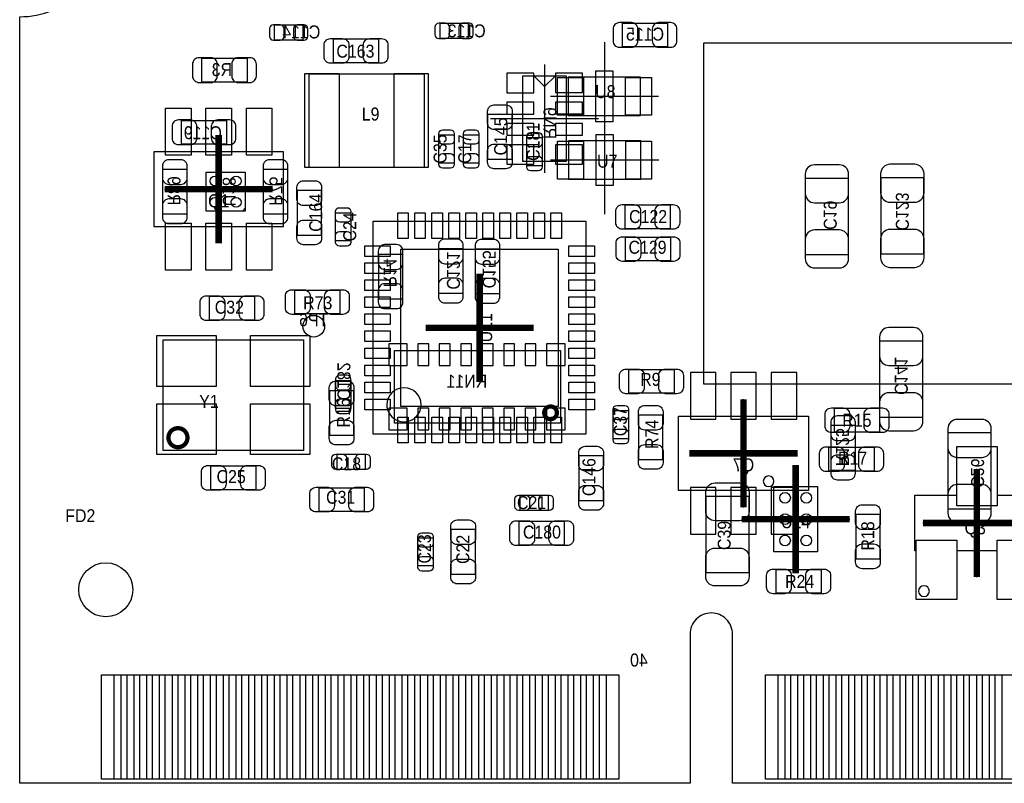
# Model space of a CAD drawing. Extents: x 7.2 to 74.8, y 34 to 67.
# Tile 1 of 9: x 7.2 to 30.3, y 34 to 51.9. Entities that reach past the tile are written whole.
import ezdxf
from ezdxf.enums import TextEntityAlignment as Align

# ---------------------------------------------------------------- set-up
doc = ezdxf.new("R2010")
doc.units = 0
for name, color, linetype in [('BG_OUTLINE', 80, 'CONTINUOUS'), ('PG_ASSEMBLY_BOTTOM', 30, 'CONTINUOUS'), ('PG_ASSEMBLY_TOP', 253, 'CONTINUOUS'), ('PG_BODY_CENTER', 85, 'CONTINUOUS'), ('PIN_BOTTOM', 211, 'CONTINUOUS'), ('PIN_TOP', 5, 'CONTINUOUS'), ('RD_ASSEMBLY_BOTTOM', 2, 'CONTINUOUS'), ('RD_ASSEMBLY_TOP', 2, 'CONTINUOUS')]:
    doc.layers.add(name, color=color, linetype=linetype)

msp = doc.modelspace()

# ---------------------------------------------------------------- linework, layer by layer
at = {"layer": 'BG_OUTLINE'}
msp.add_lwpolyline([(74.799952, 55.992776, 0.414214), (72.800972, 53.993796, 0.414214), (74.799952, 51.994816), (74.799952, 33.993836), (23.949152, 33.993836), (23.949152, 37.493956, 0.414214), (23.451312, 37.994336, 0.414214), (22.950932, 37.493956), (22.950932, 33.993836), (7.200392, 33.993836), (7.200392, 51.994816, 0.414214), (9.199372, 53.993796, 0.414214), (7.200392, 55.992776), (7.199884, 66.987928), (74.799952, 66.987928)], format="xyb", close=True, dxfattribs=at)
at = {"layer": 'PG_ASSEMBLY_BOTTOM'}
for points in [[(17.738344, 51.48199), (17.078452, 51.48199), (17.078452, 51.842162), (17.738344, 51.842162)], [(22.424136, 51.287426), (21.36394, 51.287426), (21.36394, 51.847242), (22.424136, 51.847242)], [(13.850874, 51.445668), (13.190982, 51.445668), (13.190982, 51.80584), (13.850874, 51.80584)], [(12.541504, 50.461672), (11.481308, 50.461672), (11.481308, 51.021488), (12.541504, 51.021488)], [(20.0406, 50.60442), (20.0406, 48.59782), (19.0246, 48.59782), (19.0246, 50.60442)], [(12.061952, 49.002188), (11.001756, 49.002188), (11.001756, 49.562004), (12.061952, 49.562004)], [(11.125708, 48.416972), (11.125708, 47.356776), (10.565892, 47.356776), (10.565892, 48.416972)], [(12.930632, 47.356776), (12.930632, 48.416972), (13.490448, 48.416972), (13.490448, 47.356776)], [(11.577828, 47.427896), (11.577828, 48.345852), (12.495784, 48.345852), (12.495784, 47.427896)], [(26.667206, 48.207422), (26.667206, 46.407578), (25.666954, 46.407578), (25.666954, 48.207422)], [(28.440126, 48.220122), (28.440126, 46.420278), (27.439874, 46.420278), (27.439874, 48.220122)], [(17.050512, 45.494702), (17.050512, 46.554898), (17.610328, 46.554898), (17.610328, 45.494702)], [(18.471388, 46.547278), (18.471388, 45.487082), (17.911572, 45.487082), (17.911572, 46.547278)], [(15.635732, 45.362622), (15.635732, 46.422818), (16.195548, 46.422818), (16.195548, 45.362622)], [(27.414474, 42.584878), (27.414474, 44.384722), (28.414726, 44.384722), (28.414726, 42.584878)], [(19.90471, 42.45356), (16.00327, 42.45356), (16.00327, 44.15536), (19.90471, 44.15536)], [(14.983206, 43.456606), (14.983206, 42.796714), (14.623034, 42.796714), (14.623034, 43.456606)], [(26.268172, 41.341802), (26.268172, 42.401998), (26.827988, 42.401998), (26.827988, 41.341802)], [(30.019752, 42.228262), (30.019752, 40.428418), (29.0195, 40.428418), (29.0195, 42.228262)]]:
    msp.add_lwpolyline(points, close=True, dxfattribs=at)
for points in [[(19.5326, 50.3555), (19.2786, 50.6095)], [(19.5326, 50.3555), (19.7866, 50.6095)], [(12.431776, 47.427896), (12.495784, 47.50054)], [(25.733756, 40.86733), (22.683724, 40.86733), (22.683724, 42.61739), (25.733756, 42.61739), (25.733756, 40.86733)]]:
    msp.add_lwpolyline(points, dxfattribs=at)
at = {"layer": 'PG_ASSEMBLY_BOTTOM', "const_width": 0.09906}
msp.add_lwpolyline([(19.82343, 42.694352, 0.999873), (19.524472, 42.694606, 1.000127), (19.82343, 42.694352)], format="xyb", dxfattribs=at)
at = {"layer": 'PG_ASSEMBLY_TOP'}
for points in [[(15.634208, 51.472592), (15.634208, 50.912776), (14.574012, 50.912776), (14.574012, 51.472592)], [(31.26994, 43.37558), (31.26994, 51.37658), (23.26894, 51.37658), (23.26894, 43.37558)], [(16.702278, 50.655982), (16.702278, 48.456088), (14.002258, 48.456088), (14.002258, 50.655982)], [(21.790914, 49.675288), (21.790914, 50.575464), (20.091146, 50.575464), (20.091146, 49.675288)], [(18.203672, 49.705006), (18.763488, 49.705006), (18.763488, 48.64481), (18.203672, 48.64481)], [(17.411446, 48.559974), (17.051274, 48.559974), (17.051274, 49.219866), (17.411446, 49.219866)], [(17.990566, 48.559974), (17.630394, 48.559974), (17.630394, 49.219866), (17.990566, 49.219866)], [(19.473926, 48.496474), (19.113754, 48.496474), (19.113754, 49.156366), (19.473926, 49.156366)], [(21.794724, 48.178212), (21.794724, 49.078388), (20.094956, 49.078388), (20.094956, 48.178212)], [(13.724128, 47.921672), (14.283944, 47.921672), (14.283944, 46.861476), (13.724128, 46.861476)], [(22.488398, 47.574708), (22.488398, 47.014892), (21.428202, 47.014892), (21.428202, 47.574708)], [(14.623034, 47.391066), (14.983206, 47.391066), (14.983206, 46.731174), (14.623034, 46.731174)], [(20.50669, 42.19067), (15.506446, 42.19067), (15.506446, 47.190914), (20.50669, 47.190914)], [(22.493478, 46.820328), (22.493478, 46.260512), (21.433282, 46.260512), (21.433282, 46.820328)], [(12.718288, 45.430948), (12.718288, 44.871132), (11.658092, 44.871132), (11.658092, 45.430948)], [(13.664692, 45.015404), (13.664692, 45.57522), (14.724888, 45.57522), (14.724888, 45.015404)], [(10.56894, 41.810178), (10.56894, 44.410122), (13.868908, 44.410122), (13.868908, 41.810178)], [(22.575012, 43.711876), (22.575012, 43.15206), (21.514816, 43.15206), (21.514816, 43.711876)], [(14.485112, 43.218608), (15.044928, 43.218608), (15.044928, 42.158412), (14.485112, 42.158412)], [(21.146008, 42.746422), (21.50618, 42.746422), (21.50618, 42.08653), (21.146008, 42.08653)], [(21.746972, 42.648378), (22.306788, 42.648378), (22.306788, 41.588182), (21.746972, 41.588182)], [(26.343102, 42.239692), (26.343102, 42.799508), (27.403298, 42.799508), (27.403298, 42.239692)], [(27.276298, 41.885108), (27.276298, 41.325292), (26.216102, 41.325292), (26.216102, 41.885108)], [(28.232608, 40.756586), (29.21762, 40.756586), (29.21762, 41.906698), (30.16758, 41.906698), (30.16758, 40.756586), (31.152592, 40.756586), (31.152592, 39.456614), (31.11754, 39.456614), (31.11754, 38.306502), (30.16758, 38.306502), (30.16758, 39.456614), (29.21762, 39.456614), (29.21762, 38.306502), (28.26766, 38.306502), (28.26766, 39.456614), (28.232608, 39.456614)], [(15.316454, 41.725596), (15.316454, 41.365424), (14.656562, 41.365424), (14.656562, 41.725596)], [(20.907248, 40.628062), (20.347432, 40.628062), (20.347432, 41.688258), (20.907248, 41.688258)], [(11.689588, 40.885872), (11.689588, 41.445688), (12.749784, 41.445688), (12.749784, 40.885872)], [(24.918162, 39.431722), (24.918162, 40.961818), (25.948386, 40.961818), (25.948386, 39.431722)], [(14.234922, 40.375332), (14.234922, 40.935148), (15.295118, 40.935148), (15.295118, 40.375332)], [(18.956528, 40.401494), (18.956528, 40.761666), (19.61642, 40.761666), (19.61642, 40.401494)], [(23.330154, 40.737282), (24.330406, 40.737282), (24.330406, 38.937438), (23.330154, 38.937438)], [(26.852372, 40.314118), (27.412188, 40.314118), (27.412188, 39.253922), (26.852372, 39.253922)], [(19.996658, 40.147748), (19.996658, 39.587932), (18.936462, 39.587932), (18.936462, 40.147748)], [(17.899888, 38.898322), (17.340072, 38.898322), (17.340072, 39.958518), (17.899888, 39.958518)], [(16.558514, 39.758366), (16.918686, 39.758366), (16.918686, 39.098474), (16.558514, 39.098474)], [(26.031698, 39.014908), (26.031698, 38.455092), (24.971502, 38.455092), (24.971502, 39.014908)]]:
    msp.add_lwpolyline(points, close=True, dxfattribs=at)
msp.add_lwpolyline([(10.351008, 47.069502), (13.40104, 47.069502), (13.40104, 48.819562), (10.351008, 48.819562), (10.351008, 47.069502)], dxfattribs=at)
for points in [[(16.630142, 42.88282, 0.99993), (15.826994, 42.88282, 1.00007), (16.630142, 42.88282)], [(24.923242, 41.08577, 1), (24.673306, 41.08577, 1), (24.923242, 41.08577)], [(28.575, 38.5064, 1), (28.321, 38.5064, 1), (28.575, 38.5064)]]:
    msp.add_lwpolyline(points, format="xyb", dxfattribs=at)
at = {"layer": 'PG_ASSEMBLY_TOP', "const_width": 0.100076}
msp.add_lwpolyline([(11.142472, 42.110152, 0.999991), (10.695432, 42.110152, 1.000009), (11.142472, 42.110152)], format="xyb", dxfattribs=at)
at = {"layer": 'PG_BODY_CENTER'}
for points in [[(20.94103, 51.395376), (20.94103, 48.855376)], [(19.5326, 50.87112), (19.5326, 48.33112)], [(22.21103, 50.125376), (19.67103, 50.125376)], [(20.94484, 49.8983), (20.94484, 47.3583)], [(20.8026, 49.60112), (18.2626, 49.60112)], [(11.876024, 46.674532), (11.876024, 49.214532)], [(22.21484, 48.6283), (19.67484, 48.6283)], [(10.606024, 47.944532), (13.146024, 47.944532)], [(24.20874, 40.47236), (24.20874, 43.01236)], [(25.47874, 41.74236), (22.93874, 41.74236)], [(25.433274, 38.92677), (25.433274, 41.46677)], [(29.6926, 38.8366), (29.6926, 41.3766)], [(24.163274, 40.19677), (26.703274, 40.19677)], [(28.4226, 40.1066), (30.9626, 40.1066)]]:
    msp.add_lwpolyline(points, dxfattribs=at)
at = {"layer": 'PG_BODY_CENTER', "const_width": 0.1524}
for points in [[(11.876024, 46.674532), (11.876024, 49.214532)], [(10.606024, 47.944532), (13.146024, 47.944532)], [(18.006568, 43.420792), (18.006568, 45.960792)], [(19.276568, 44.690792), (16.736568, 44.690792)], [(24.20874, 40.47236), (24.20874, 43.01236)], [(25.47874, 41.74236), (22.93874, 41.74236)], [(25.433274, 38.92677), (25.433274, 41.46677)], [(29.6926, 38.8366), (29.6926, 41.3766)], [(24.163274, 40.19677), (26.703274, 40.19677)], [(28.4226, 40.1066), (30.9626, 40.1066)]]:
    msp.add_lwpolyline(points, dxfattribs=at)
at = {"layer": 'PIN_BOTTOM'}
for points in [[(17.04848, 51.48199), (17.2085, 51.48199, 0.413587), (17.298416, 51.57216), (17.298416, 51.751992, 0.413587), (17.2085, 51.842162), (17.04848, 51.842162, 0.413587), (16.958564, 51.751992), (16.958564, 51.57216, 0.413587)], [(17.768316, 51.842162), (17.608296, 51.842162, 0.413587), (17.51838, 51.751992), (17.51838, 51.57216, 0.413587), (17.608296, 51.48199), (17.768316, 51.48199, 0.413587), (17.858232, 51.57216), (17.858232, 51.751992, 0.413587)], [(21.29409, 51.277266), (21.573998, 51.277266, 0.414846), (21.724112, 51.42738), (21.724112, 51.707288, 0.414846), (21.573998, 51.857402), (21.29409, 51.857402, 0.414846), (21.143976, 51.707288), (21.143976, 51.42738, 0.414846)], [(22.493986, 51.857402), (22.214078, 51.857402, 0.414846), (22.063964, 51.707288), (22.063964, 51.42738, 0.414846), (22.214078, 51.277266), (22.493986, 51.277266, 0.414846), (22.6441, 51.42738), (22.6441, 51.707288, 0.414846)], [(13.16101, 51.445668), (13.32103, 51.445668, 0.413587), (13.410946, 51.535838), (13.410946, 51.71567, 0.413587), (13.32103, 51.80584), (13.16101, 51.80584, 0.413587), (13.071094, 51.71567), (13.071094, 51.535838, 0.413587)], [(13.880846, 51.80584), (13.720826, 51.80584, 0.413587), (13.63091, 51.71567), (13.63091, 51.535838, 0.413587), (13.720826, 51.445668), (13.880846, 51.445668, 0.413587), (13.970762, 51.535838), (13.970762, 51.71567, 0.413587)], [(11.411458, 50.451512), (11.691366, 50.451512, 0.414846), (11.84148, 50.601626), (11.84148, 50.881534, 0.414846), (11.691366, 51.031648), (11.411458, 51.031648, 0.414846), (11.261344, 50.881534), (11.261344, 50.601626, 0.414846)], [(12.611354, 51.031648), (12.331446, 51.031648, 0.414846), (12.181332, 50.881534), (12.181332, 50.601626, 0.414846), (12.331446, 50.451512), (12.611354, 50.451512, 0.414846), (12.761468, 50.601626), (12.761468, 50.881534, 0.414846)], [(10.931906, 48.992028), (11.211814, 48.992028, 0.414846), (11.361928, 49.142142), (11.361928, 49.42205, 0.414846), (11.211814, 49.572164), (10.931906, 49.572164, 0.414846), (10.781792, 49.42205), (10.781792, 49.142142, 0.414846)], [(12.131802, 49.572164), (11.851894, 49.572164, 0.414846), (11.70178, 49.42205), (11.70178, 49.142142, 0.414846), (11.851894, 48.992028), (12.131802, 48.992028, 0.414846), (12.281916, 49.142142), (12.281916, 49.42205, 0.414846)], [(10.555732, 48.486822), (10.555732, 48.206914, 0.414846), (10.705846, 48.0568), (10.985754, 48.0568, 0.414846), (11.135868, 48.206914), (11.135868, 48.486822, 0.414846), (10.985754, 48.636936), (10.705846, 48.636936, 0.414846)], [(12.920472, 48.486822), (12.920472, 48.206914, 0.414846), (13.070586, 48.0568), (13.350494, 48.0568, 0.414846), (13.500608, 48.206914), (13.500608, 48.486822, 0.414846), (13.350494, 48.636936), (13.070586, 48.636936, 0.414846)], [(25.657048, 48.297592), (25.657048, 47.847504, 0.414414), (25.877012, 47.62754), (26.457148, 47.62754, 0.414414), (26.677112, 47.847504), (26.677112, 48.297592, 0.414414), (26.457148, 48.517556), (25.877012, 48.517556, 0.414414)], [(27.429968, 48.310292), (27.429968, 47.860204, 0.414414), (27.649932, 47.64024), (28.230068, 47.64024, 0.414414), (28.450032, 47.860204), (28.450032, 48.310292, 0.414414), (28.230068, 48.530256), (27.649932, 48.530256, 0.414414)], [(11.135868, 47.286926), (11.135868, 47.566834, 0.414846), (10.985754, 47.716948), (10.705846, 47.716948, 0.414846), (10.555732, 47.566834), (10.555732, 47.286926, 0.414846), (10.705846, 47.136812), (10.985754, 47.136812, 0.414846)], [(13.500608, 47.286926), (13.500608, 47.566834, 0.414846), (13.350494, 47.716948), (13.070586, 47.716948, 0.414846), (12.920472, 47.566834), (12.920472, 47.286926, 0.414846), (13.070586, 47.136812), (13.350494, 47.136812, 0.414846)], [(26.677112, 46.317408), (26.677112, 46.767496, 0.414414), (26.457148, 46.98746), (25.877012, 46.98746, 0.414414), (25.657048, 46.767496), (25.657048, 46.317408, 0.414414), (25.877012, 46.097444), (26.457148, 46.097444, 0.414414)], [(28.450032, 46.330108), (28.450032, 46.780196, 0.414414), (28.230068, 47.00016), (27.649932, 47.00016, 0.414414), (27.429968, 46.780196), (27.429968, 46.330108, 0.414414), (27.649932, 46.110144), (28.230068, 46.110144, 0.414414)], [(17.040352, 46.624748), (17.040352, 46.34484, 0.414846), (17.190466, 46.194726), (17.470374, 46.194726, 0.414846), (17.620488, 46.34484), (17.620488, 46.624748, 0.414846), (17.470374, 46.774862), (17.190466, 46.774862, 0.414846)], [(17.901412, 46.617128), (17.901412, 46.33722, 0.414846), (18.051526, 46.187106), (18.331434, 46.187106, 0.414846), (18.481548, 46.33722), (18.481548, 46.617128, 0.414846), (18.331434, 46.767242), (18.051526, 46.767242, 0.414846)], [(15.625572, 46.492668), (15.625572, 46.21276, 0.414846), (15.775686, 46.062646), (16.055594, 46.062646, 0.414846), (16.205708, 46.21276), (16.205708, 46.492668, 0.414846), (16.055594, 46.642782), (15.775686, 46.642782, 0.414846)], [(17.620488, 45.424852), (17.620488, 45.70476, 0.414846), (17.470374, 45.854874), (17.190466, 45.854874, 0.414846), (17.040352, 45.70476), (17.040352, 45.424852, 0.414846), (17.190466, 45.274738), (17.470374, 45.274738, 0.414846)], [(18.481548, 45.417232), (18.481548, 45.69714, 0.414846), (18.331434, 45.847254), (18.051526, 45.847254, 0.414846), (17.901412, 45.69714), (17.901412, 45.417232, 0.414846), (18.051526, 45.267118), (18.331434, 45.267118, 0.414846)], [(16.205708, 45.292772), (16.205708, 45.57268, 0.414846), (16.055594, 45.722794), (15.775686, 45.722794, 0.414846), (15.625572, 45.57268), (15.625572, 45.292772, 0.414846), (15.775686, 45.142658), (16.055594, 45.142658, 0.414846)], [(27.404568, 44.474892), (27.404568, 44.024804, 0.414414), (27.624532, 43.80484), (28.204668, 43.80484, 0.414414), (28.424632, 44.024804), (28.424632, 44.474892, 0.414414), (28.204668, 44.694856), (27.624532, 44.694856, 0.414414)], [(14.623034, 43.486578), (14.623034, 43.326558, 0.413587), (14.713204, 43.236642), (14.893036, 43.236642, 0.413587), (14.983206, 43.326558), (14.983206, 43.486578, 0.413587), (14.893036, 43.576494), (14.713204, 43.576494, 0.413587)], [(28.424632, 42.494708), (28.424632, 42.944796, 0.414414), (28.204668, 43.16476), (27.624532, 43.16476, 0.414414), (27.404568, 42.944796), (27.404568, 42.494708, 0.414414), (27.624532, 42.274744), (28.204668, 42.274744, 0.414414)], [(14.983206, 42.766742), (14.983206, 42.926762, 0.413587), (14.893036, 43.016678), (14.713204, 43.016678, 0.413587), (14.623034, 42.926762), (14.623034, 42.766742, 0.413587), (14.713204, 42.676826), (14.893036, 42.676826, 0.413587)], [(26.258012, 42.471848), (26.258012, 42.19194, 0.414846), (26.408126, 42.041826), (26.688034, 42.041826, 0.414846), (26.838148, 42.19194), (26.838148, 42.471848, 0.414846), (26.688034, 42.621962), (26.408126, 42.621962, 0.414846)], [(29.009594, 42.318432), (29.009594, 41.868344, 0.414414), (29.229558, 41.64838), (29.809694, 41.64838, 0.414414), (30.029658, 41.868344), (30.029658, 42.318432, 0.414414), (29.809694, 42.538396), (29.229558, 42.538396, 0.414414)], [(26.838148, 41.271952), (26.838148, 41.55186, 0.414846), (26.688034, 41.701974), (26.408126, 41.701974, 0.414846), (26.258012, 41.55186), (26.258012, 41.271952, 0.414846), (26.408126, 41.121838), (26.688034, 41.121838, 0.414846)], [(30.029658, 40.338248), (30.029658, 40.788336, 0.414414), (29.809694, 41.0083), (29.229558, 41.0083, 0.414414), (29.009594, 40.788336), (29.009594, 40.338248, 0.414414), (29.229558, 40.118284), (29.809694, 40.118284, 0.414414)]]:
    msp.add_lwpolyline(points, format="xyb", close=True, dxfattribs=at)
for points in [[(19.2786, 50.668428), (18.6436, 50.668428), (18.6436, 50.211228), (19.2786, 50.211228)], [(20.4216, 50.67173), (19.7866, 50.67173), (19.7866, 50.21453), (20.4216, 50.21453)], [(19.2786, 49.990502), (18.6436, 49.990502), (18.6436, 49.711102), (19.2786, 49.711102)], [(20.4216, 49.991264), (19.7866, 49.991264), (19.7866, 49.711864), (20.4216, 49.711864)], [(19.2786, 49.490376), (18.6436, 49.490376), (18.6436, 49.210976), (19.2786, 49.210976)], [(20.4216, 49.491138), (19.7866, 49.491138), (19.7866, 49.211738), (20.4216, 49.211738)], [(19.2786, 48.99025), (18.6436, 48.99025), (18.6436, 48.53305), (19.2786, 48.53305)], [(20.4216, 48.991012), (19.7866, 48.991012), (19.7866, 48.533812), (20.4216, 48.533812)], [(16.30807, 43.80484), (16.30807, 44.31284), (15.87627, 44.31284), (15.87627, 43.80484)], [(16.81099, 43.80484), (16.81099, 44.31284), (16.55699, 44.31284), (16.55699, 43.80484)], [(17.31391, 43.80484), (17.31391, 44.31284), (17.05991, 44.31284), (17.05991, 43.80484)], [(17.81937, 43.80484), (17.81937, 44.31284), (17.56537, 44.31284), (17.56537, 43.80484)], [(18.32229, 43.80484), (18.32229, 44.31284), (18.06829, 44.31284), (18.06829, 43.80484)], [(18.82775, 43.80484), (18.82775, 44.31284), (18.57375, 44.31284), (18.57375, 43.80484)], [(19.33067, 43.80484), (19.33067, 44.31284), (19.07667, 44.31284), (19.07667, 43.80484)], [(20.01393, 43.80484), (20.01393, 44.31284), (19.58213, 44.31284), (19.58213, 43.80484)], [(23.558754, 42.542206), (23.558754, 43.64228), (22.958806, 43.64228), (22.958806, 42.542206)], [(24.508714, 42.542206), (24.508714, 43.64228), (23.908766, 43.64228), (23.908766, 42.542206)], [(25.458674, 42.542206), (25.458674, 43.64228), (24.858726, 43.64228), (24.858726, 42.542206)], [(15.87627, 42.80408), (15.87627, 42.29608), (16.30807, 42.29608), (16.30807, 42.80408)], [(16.81099, 42.29608), (16.81099, 42.80408), (16.55699, 42.80408), (16.55699, 42.29608)], [(17.31391, 42.29608), (17.31391, 42.80408), (17.05991, 42.80408), (17.05991, 42.29608)], [(17.81937, 42.29608), (17.81937, 42.80408), (17.56537, 42.80408), (17.56537, 42.29608)], [(18.32229, 42.29608), (18.32229, 42.80408), (18.06829, 42.80408), (18.06829, 42.29608)], [(18.82775, 42.29608), (18.82775, 42.80408), (18.57375, 42.80408), (18.57375, 42.29608)], [(19.33067, 42.29608), (19.33067, 42.80408), (19.07667, 42.80408), (19.07667, 42.29608)], [(19.58213, 42.80408), (19.58213, 42.29608), (20.01393, 42.29608), (20.01393, 42.80408)], [(23.558754, 39.842186), (23.558754, 40.94226), (22.958806, 40.94226), (22.958806, 39.842186)], [(24.508714, 39.842186), (24.508714, 40.94226), (23.908766, 40.94226), (23.908766, 39.842186)], [(25.458674, 39.842186), (25.458674, 40.94226), (24.858726, 40.94226), (24.858726, 39.842186)], [(9.421876, 34.093912), (9.421876, 36.543742), (9.879076, 36.543742), (9.879076, 34.093912)], [(10.021824, 34.093912), (10.021824, 36.543742), (10.479024, 36.543742), (10.479024, 34.093912)], [(10.621772, 34.093912), (10.621772, 36.543742), (11.078972, 36.543742), (11.078972, 34.093912)], [(11.22172, 34.093912), (11.22172, 36.543742), (11.67892, 36.543742), (11.67892, 34.093912)], [(11.821668, 34.093912), (11.821668, 36.543742), (12.278868, 36.543742), (12.278868, 34.093912)], [(12.42187, 34.093912), (12.42187, 36.543742), (12.87907, 36.543742), (12.87907, 34.093912)], [(13.021818, 34.093912), (13.021818, 36.543742), (13.479018, 36.543742), (13.479018, 34.093912)], [(13.621766, 34.093912), (13.621766, 36.543742), (14.078966, 36.543742), (14.078966, 34.093912)], [(14.221714, 34.093912), (14.221714, 36.543742), (14.678914, 36.543742), (14.678914, 34.093912)], [(14.821916, 34.093912), (14.821916, 36.543742), (15.279116, 36.543742), (15.279116, 34.093912)], [(15.421864, 34.093912), (15.421864, 36.543742), (15.879064, 36.543742), (15.879064, 34.093912)], [(16.021812, 34.093912), (16.021812, 36.543742), (16.479012, 36.543742), (16.479012, 34.093912)], [(16.62176, 34.093912), (16.62176, 36.543742), (17.07896, 36.543742), (17.07896, 34.093912)], [(17.221708, 34.093912), (17.221708, 36.543742), (17.678908, 36.543742), (17.678908, 34.093912)], [(17.82191, 34.093912), (17.82191, 36.543742), (18.27911, 36.543742), (18.27911, 34.093912)], [(18.421858, 34.093912), (18.421858, 36.543742), (18.879058, 36.543742), (18.879058, 34.093912)], [(19.021806, 34.093912), (19.021806, 36.543742), (19.479006, 36.543742), (19.479006, 34.093912)], [(19.621754, 34.093912), (19.621754, 36.543742), (20.078954, 36.543742), (20.078954, 34.093912)], [(20.221702, 34.093912), (20.221702, 36.543742), (20.678902, 36.543742), (20.678902, 34.093912)], [(20.821904, 34.093912), (20.821904, 36.543742), (21.279104, 36.543742), (21.279104, 34.093912)], [(25.021794, 34.093912), (25.021794, 36.543742), (25.478994, 36.543742), (25.478994, 34.093912)], [(25.621742, 34.093912), (25.621742, 36.543742), (26.078942, 36.543742), (26.078942, 34.093912)], [(26.22169, 34.093912), (26.22169, 36.543742), (26.67889, 36.543742), (26.67889, 34.093912)], [(26.821892, 34.093912), (26.821892, 36.543742), (27.279092, 36.543742), (27.279092, 34.093912)], [(27.42184, 34.093912), (27.42184, 36.543742), (27.87904, 36.543742), (27.87904, 34.093912)], [(28.021788, 34.093912), (28.021788, 36.543742), (28.478988, 36.543742), (28.478988, 34.093912)], [(28.621736, 34.093912), (28.621736, 36.543742), (29.078936, 36.543742), (29.078936, 34.093912)], [(29.221684, 34.093912), (29.221684, 36.543742), (29.678884, 36.543742), (29.678884, 34.093912)], [(29.821886, 34.093912), (29.821886, 36.543742), (30.279086, 36.543742), (30.279086, 34.093912)]]:
    msp.add_lwpolyline(points, close=True, dxfattribs=at)
for centre, radius in [((11.78687, 48.13681), 0.115062), ((12.286742, 48.13681), 0.115062), ((11.78687, 47.636938), 0.115062), ((12.286742, 47.636938), 0.115062), ((14.1097, 44.72686), 0.254)]:
    msp.add_circle(centre, radius, dxfattribs=at)
at = {"layer": 'PIN_TOP'}
for points in [[(14.504162, 51.482752), (14.78407, 51.482752, -0.414846), (14.934184, 51.332638), (14.934184, 51.05273, -0.414846), (14.78407, 50.902616), (14.504162, 50.902616, -0.414846), (14.354048, 51.05273), (14.354048, 51.332638, -0.414846)], [(15.704058, 50.902616), (15.42415, 50.902616, -0.414846), (15.274036, 51.05273), (15.274036, 51.332638, -0.414846), (15.42415, 51.482752), (15.704058, 51.482752, -0.414846), (15.854172, 51.332638), (15.854172, 51.05273, -0.414846)], [(18.773648, 49.774856), (18.773648, 49.494948, -0.414846), (18.623534, 49.344834), (18.343626, 49.344834, -0.414846), (18.193512, 49.494948), (18.193512, 49.774856, -0.414846), (18.343626, 49.92497), (18.623534, 49.92497, -0.414846)], [(17.411446, 49.249838), (17.411446, 49.089818, -0.413587), (17.321276, 48.999902), (17.141444, 48.999902, -0.413587), (17.051274, 49.089818), (17.051274, 49.249838, -0.413587), (17.141444, 49.339754), (17.321276, 49.339754, -0.413587)], [(17.990566, 49.249838), (17.990566, 49.089818, -0.413587), (17.900396, 48.999902), (17.720564, 48.999902, -0.413587), (17.630394, 49.089818), (17.630394, 49.249838, -0.413587), (17.720564, 49.339754), (17.900396, 49.339754, -0.413587)], [(19.473926, 49.186338), (19.473926, 49.026318, -0.413587), (19.383756, 48.936402), (19.203924, 48.936402, -0.413587), (19.113754, 49.026318), (19.113754, 49.186338, -0.413587), (19.203924, 49.276254), (19.383756, 49.276254, -0.413587)], [(18.193512, 48.57496), (18.193512, 48.854868, -0.414846), (18.343626, 49.004982), (18.623534, 49.004982, -0.414846), (18.773648, 48.854868), (18.773648, 48.57496, -0.414846), (18.623534, 48.424846), (18.343626, 48.424846, -0.414846)], [(17.051274, 48.530002), (17.051274, 48.690022, -0.413587), (17.141444, 48.779938), (17.321276, 48.779938, -0.413587), (17.411446, 48.690022), (17.411446, 48.530002, -0.413587), (17.321276, 48.440086), (17.141444, 48.440086, -0.413587)], [(17.630394, 48.530002), (17.630394, 48.690022, -0.413587), (17.720564, 48.779938), (17.900396, 48.779938, -0.413587), (17.990566, 48.690022), (17.990566, 48.530002, -0.413587), (17.900396, 48.440086), (17.720564, 48.440086, -0.413587)], [(19.113754, 48.466502), (19.113754, 48.626522, -0.413587), (19.203924, 48.716438), (19.383756, 48.716438, -0.413587), (19.473926, 48.626522), (19.473926, 48.466502, -0.413587), (19.383756, 48.376586), (19.203924, 48.376586, -0.413587)], [(14.294104, 47.991522), (14.294104, 47.711614, -0.414846), (14.14399, 47.5615), (13.864082, 47.5615, -0.414846), (13.713968, 47.711614), (13.713968, 47.991522, -0.414846), (13.864082, 48.141636), (14.14399, 48.141636, -0.414846)], [(14.983206, 47.421038), (14.983206, 47.261018, -0.413587), (14.893036, 47.171102), (14.713204, 47.171102, -0.413587), (14.623034, 47.261018), (14.623034, 47.421038, -0.413587), (14.713204, 47.510954), (14.893036, 47.510954, -0.413587)], [(21.358352, 47.584868), (21.63826, 47.584868, -0.414846), (21.788374, 47.434754), (21.788374, 47.154846, -0.414846), (21.63826, 47.004732), (21.358352, 47.004732, -0.414846), (21.208238, 47.154846), (21.208238, 47.434754, -0.414846)], [(22.558248, 47.004732), (22.27834, 47.004732, -0.414846), (22.128226, 47.154846), (22.128226, 47.434754, -0.414846), (22.27834, 47.584868), (22.558248, 47.584868, -0.414846), (22.708362, 47.434754), (22.708362, 47.154846, -0.414846)], [(13.713968, 46.791626), (13.713968, 47.071534, -0.414846), (13.864082, 47.221648), (14.14399, 47.221648, -0.414846), (14.294104, 47.071534), (14.294104, 46.791626, -0.414846), (14.14399, 46.641512), (13.864082, 46.641512, -0.414846)], [(14.623034, 46.701202), (14.623034, 46.861222, -0.413587), (14.713204, 46.951138), (14.893036, 46.951138, -0.413587), (14.983206, 46.861222), (14.983206, 46.701202, -0.413587), (14.893036, 46.611286), (14.713204, 46.611286, -0.413587)], [(21.363432, 46.830488), (21.64334, 46.830488, -0.414846), (21.793454, 46.680374), (21.793454, 46.400466, -0.414846), (21.64334, 46.250352), (21.363432, 46.250352, -0.414846), (21.213318, 46.400466), (21.213318, 46.680374, -0.414846)], [(22.563328, 46.250352), (22.28342, 46.250352, -0.414846), (22.133306, 46.400466), (22.133306, 46.680374, -0.414846), (22.28342, 46.830488), (22.563328, 46.830488, -0.414846), (22.713442, 46.680374), (22.713442, 46.400466, -0.414846)], [(13.594842, 45.58538), (13.87475, 45.58538, -0.414846), (14.024864, 45.435266), (14.024864, 45.155358, -0.414846), (13.87475, 45.005244), (13.594842, 45.005244, -0.414846), (13.444728, 45.155358), (13.444728, 45.435266, -0.414846)], [(14.794738, 45.005244), (14.51483, 45.005244, -0.414846), (14.364716, 45.155358), (14.364716, 45.435266, -0.414846), (14.51483, 45.58538), (14.794738, 45.58538, -0.414846), (14.944852, 45.435266), (14.944852, 45.155358, -0.414846)], [(11.588242, 45.441108), (11.86815, 45.441108, -0.414846), (12.018264, 45.290994), (12.018264, 45.011086, -0.414846), (11.86815, 44.860972), (11.588242, 44.860972, -0.414846), (11.438128, 45.011086), (11.438128, 45.290994, -0.414846)], [(12.788138, 44.860972), (12.50823, 44.860972, -0.414846), (12.358116, 45.011086), (12.358116, 45.290994, -0.414846), (12.50823, 45.441108), (12.788138, 45.441108, -0.414846), (12.938252, 45.290994), (12.938252, 45.011086, -0.414846)], [(21.444966, 43.722036), (21.724874, 43.722036, -0.414846), (21.874988, 43.571922), (21.874988, 43.292014, -0.414846), (21.724874, 43.1419), (21.444966, 43.1419, -0.414846), (21.294852, 43.292014), (21.294852, 43.571922, -0.414846)], [(22.644862, 43.1419), (22.364954, 43.1419, -0.414846), (22.21484, 43.292014), (22.21484, 43.571922, -0.414846), (22.364954, 43.722036), (22.644862, 43.722036, -0.414846), (22.794976, 43.571922), (22.794976, 43.292014, -0.414846)], [(15.055088, 43.288458), (15.055088, 43.00855, -0.414846), (14.904974, 42.858436), (14.625066, 42.858436, -0.414846), (14.474952, 43.00855), (14.474952, 43.288458, -0.414846), (14.625066, 43.438572), (14.904974, 43.438572, -0.414846)], [(21.50618, 42.776394), (21.50618, 42.616374, -0.413587), (21.41601, 42.526458), (21.236178, 42.526458, -0.413587), (21.146008, 42.616374), (21.146008, 42.776394, -0.413587), (21.236178, 42.86631), (21.41601, 42.86631, -0.413587)], [(22.316948, 42.718228), (22.316948, 42.43832, -0.414846), (22.166834, 42.288206), (21.886926, 42.288206, -0.414846), (21.736812, 42.43832), (21.736812, 42.718228, -0.414846), (21.886926, 42.868342), (22.166834, 42.868342, -0.414846)], [(26.273252, 42.809668), (26.55316, 42.809668, -0.414846), (26.703274, 42.659554), (26.703274, 42.379646, -0.414846), (26.55316, 42.229532), (26.273252, 42.229532, -0.414846), (26.123138, 42.379646), (26.123138, 42.659554, -0.414846)], [(27.473148, 42.229532), (27.19324, 42.229532, -0.414846), (27.043126, 42.379646), (27.043126, 42.659554, -0.414846), (27.19324, 42.809668), (27.473148, 42.809668, -0.414846), (27.623262, 42.659554), (27.623262, 42.379646, -0.414846)], [(14.474952, 42.088562), (14.474952, 42.36847, -0.414846), (14.625066, 42.518584), (14.904974, 42.518584, -0.414846), (15.055088, 42.36847), (15.055088, 42.088562, -0.414846), (14.904974, 41.938448), (14.625066, 41.938448, -0.414846)], [(21.146008, 42.056558), (21.146008, 42.216578, -0.413587), (21.236178, 42.306494), (21.41601, 42.306494, -0.413587), (21.50618, 42.216578), (21.50618, 42.056558, -0.413587), (21.41601, 41.966642), (21.236178, 41.966642, -0.413587)], [(20.917408, 41.758108), (20.917408, 41.4782, -0.414846), (20.767294, 41.328086), (20.487386, 41.328086, -0.414846), (20.337272, 41.4782), (20.337272, 41.758108, -0.414846), (20.487386, 41.908222), (20.767294, 41.908222, -0.414846)], [(21.736812, 41.518332), (21.736812, 41.79824, -0.414846), (21.886926, 41.948354), (22.166834, 41.948354, -0.414846), (22.316948, 41.79824), (22.316948, 41.518332, -0.414846), (22.166834, 41.368218), (21.886926, 41.368218, -0.414846)], [(26.146252, 41.895268), (26.42616, 41.895268, -0.414846), (26.576274, 41.745154), (26.576274, 41.465246, -0.414846), (26.42616, 41.315132), (26.146252, 41.315132, -0.414846), (25.996138, 41.465246), (25.996138, 41.745154, -0.414846)], [(27.346148, 41.315132), (27.06624, 41.315132, -0.414846), (26.916126, 41.465246), (26.916126, 41.745154, -0.414846), (27.06624, 41.895268), (27.346148, 41.895268, -0.414846), (27.496262, 41.745154), (27.496262, 41.465246, -0.414846)], [(14.62659, 41.725596), (14.78661, 41.725596, -0.413587), (14.876526, 41.635426), (14.876526, 41.455594, -0.413587), (14.78661, 41.365424), (14.62659, 41.365424, -0.413587), (14.536674, 41.455594), (14.536674, 41.635426, -0.413587)], [(15.346426, 41.365424), (15.186406, 41.365424, -0.413587), (15.09649, 41.455594), (15.09649, 41.635426, -0.413587), (15.186406, 41.725596), (15.346426, 41.725596, -0.413587), (15.436342, 41.635426), (15.436342, 41.455594, -0.413587)], [(11.619738, 41.455848), (11.899646, 41.455848, -0.414846), (12.04976, 41.305734), (12.04976, 41.025826, -0.414846), (11.899646, 40.875712), (11.619738, 40.875712, -0.414846), (11.469624, 41.025826), (11.469624, 41.305734, -0.414846)], [(12.819634, 40.875712), (12.539726, 40.875712, -0.414846), (12.389612, 41.025826), (12.389612, 41.305734, -0.414846), (12.539726, 41.455848), (12.819634, 41.455848, -0.414846), (12.969748, 41.305734), (12.969748, 41.025826, -0.414846)], [(20.337272, 40.558212), (20.337272, 40.83812, -0.414846), (20.487386, 40.988234), (20.767294, 40.988234, -0.414846), (20.917408, 40.83812), (20.917408, 40.558212, -0.414846), (20.767294, 40.408098), (20.487386, 40.408098, -0.414846)], [(24.340312, 40.827452), (24.340312, 40.377364, -0.414414), (24.120348, 40.1574), (23.540212, 40.1574, -0.414414), (23.320248, 40.377364), (23.320248, 40.827452, -0.414414), (23.540212, 41.047416), (24.120348, 41.047416, -0.414414)], [(14.165072, 40.945308), (14.44498, 40.945308, -0.414846), (14.595094, 40.795194), (14.595094, 40.515286, -0.414846), (14.44498, 40.365172), (14.165072, 40.365172, -0.414846), (14.014958, 40.515286), (14.014958, 40.795194, -0.414846)], [(15.364968, 40.365172), (15.08506, 40.365172, -0.414846), (14.934946, 40.515286), (14.934946, 40.795194, -0.414846), (15.08506, 40.945308), (15.364968, 40.945308, -0.414846), (15.515082, 40.795194), (15.515082, 40.515286, -0.414846)], [(18.926556, 40.761666), (19.086576, 40.761666, -0.413587), (19.176492, 40.671496), (19.176492, 40.491664, -0.413587), (19.086576, 40.401494), (18.926556, 40.401494, -0.413587), (18.83664, 40.491664), (18.83664, 40.671496, -0.413587)], [(19.646392, 40.401494), (19.486372, 40.401494, -0.413587), (19.396456, 40.491664), (19.396456, 40.671496, -0.413587), (19.486372, 40.761666), (19.646392, 40.761666, -0.413587), (19.736308, 40.671496), (19.736308, 40.491664, -0.413587)], [(27.422348, 40.383968), (27.422348, 40.10406, -0.414846), (27.272234, 39.953946), (26.992326, 39.953946, -0.414846), (26.842212, 40.10406), (26.842212, 40.383968, -0.414846), (26.992326, 40.534082), (27.272234, 40.534082, -0.414846)], [(17.910048, 40.028368), (17.910048, 39.74846, -0.414846), (17.759934, 39.598346), (17.480026, 39.598346, -0.414846), (17.329912, 39.74846), (17.329912, 40.028368, -0.414846), (17.480026, 40.178482), (17.759934, 40.178482, -0.414846)], [(18.866612, 40.157908), (19.14652, 40.157908, -0.414846), (19.296634, 40.007794), (19.296634, 39.727886, -0.414846), (19.14652, 39.577772), (18.866612, 39.577772, -0.414846), (18.716498, 39.727886), (18.716498, 40.007794, -0.414846)], [(20.066508, 39.577772), (19.7866, 39.577772, -0.414846), (19.636486, 39.727886), (19.636486, 40.007794, -0.414846), (19.7866, 40.157908), (20.066508, 40.157908, -0.414846), (20.216622, 40.007794), (20.216622, 39.727886, -0.414846)], [(16.918686, 39.788338), (16.918686, 39.628318, -0.413587), (16.828516, 39.538402), (16.648684, 39.538402, -0.413587), (16.558514, 39.628318), (16.558514, 39.788338, -0.413587), (16.648684, 39.878254), (16.828516, 39.878254, -0.413587)], [(26.842212, 39.184072), (26.842212, 39.46398, -0.414846), (26.992326, 39.614094), (27.272234, 39.614094, -0.414846), (27.422348, 39.46398), (27.422348, 39.184072, -0.414846), (27.272234, 39.033958), (26.992326, 39.033958, -0.414846)], [(23.320248, 38.847268), (23.320248, 39.297356, -0.414414), (23.540212, 39.51732), (24.120348, 39.51732, -0.414414), (24.340312, 39.297356), (24.340312, 38.847268, -0.414414), (24.120348, 38.627304), (23.540212, 38.627304, -0.414414)], [(16.558514, 39.068502), (16.558514, 39.228522, -0.413587), (16.648684, 39.318438), (16.828516, 39.318438, -0.413587), (16.918686, 39.228522), (16.918686, 39.068502, -0.413587), (16.828516, 38.978586), (16.648684, 38.978586, -0.413587)], [(17.329912, 38.828472), (17.329912, 39.10838, -0.414846), (17.480026, 39.258494), (17.759934, 39.258494, -0.414846), (17.910048, 39.10838), (17.910048, 38.828472, -0.414846), (17.759934, 38.678358), (17.480026, 38.678358, -0.414846)], [(24.901652, 39.025068), (25.18156, 39.025068, -0.414846), (25.331674, 38.874954), (25.331674, 38.595046, -0.414846), (25.18156, 38.444932), (24.901652, 38.444932, -0.414846), (24.751538, 38.595046), (24.751538, 38.874954, -0.414846)], [(26.101548, 38.444932), (25.82164, 38.444932, -0.414846), (25.671526, 38.595046), (25.671526, 38.874954, -0.414846), (25.82164, 39.025068), (26.101548, 39.025068, -0.414846), (26.251662, 38.874954), (26.251662, 38.595046, -0.414846)]]:
    msp.add_lwpolyline(points, format="xyb", close=True, dxfattribs=at)
for points in [[(21.141055, 50.725324), (21.141055, 49.525428), (20.741005, 49.525428), (20.741005, 50.725324)], [(14.703298, 50.660808), (14.703298, 48.451008), (13.903198, 48.451008), (13.903198, 50.660808)], [(16.801338, 50.660808), (16.801338, 48.451008), (16.001238, 48.451008), (16.001238, 50.660808)], [(20.44573, 50.569876), (20.44573, 49.680876), (19.83613, 49.680876), (19.83613, 50.569876)], [(22.04593, 50.569876), (22.04593, 49.680876), (21.43633, 49.680876), (21.43633, 50.569876)], [(10.62609, 48.744378), (10.62609, 49.844452), (11.226038, 49.844452), (11.226038, 48.744378)], [(11.57605, 48.744378), (11.57605, 49.844452), (12.175998, 49.844452), (12.175998, 48.744378)], [(12.52601, 48.744378), (12.52601, 49.844452), (13.125958, 49.844452), (13.125958, 48.744378)], [(20.44954, 49.0728), (20.44954, 48.1838), (19.83994, 48.1838), (19.83994, 49.0728)], [(21.144865, 49.228248), (21.144865, 48.028352), (20.744815, 48.028352), (20.744815, 49.228248)], [(22.04974, 49.0728), (22.04974, 48.1838), (21.44014, 48.1838), (21.44014, 49.0728)], [(16.331438, 46.790864), (16.081502, 46.790864), (16.081502, 47.390812), (16.331438, 47.390812)], [(16.731488, 46.790864), (16.481552, 46.790864), (16.481552, 47.390812), (16.731488, 47.390812)], [(17.131538, 46.790864), (16.881602, 46.790864), (16.881602, 47.390812), (17.131538, 47.390812)], [(17.531588, 46.790864), (17.281652, 46.790864), (17.281652, 47.390812), (17.531588, 47.390812)], [(17.931638, 46.790864), (17.681702, 46.790864), (17.681702, 47.390812), (17.931638, 47.390812)], [(18.331434, 46.790864), (18.081498, 46.790864), (18.081498, 47.390812), (18.331434, 47.390812)], [(18.731484, 46.790864), (18.481548, 46.790864), (18.481548, 47.390812), (18.731484, 47.390812)], [(19.131534, 46.790864), (18.881598, 46.790864), (18.881598, 47.390812), (19.131534, 47.390812)], [(19.531584, 46.790864), (19.281648, 46.790864), (19.281648, 47.390812), (19.531584, 47.390812)], [(19.931634, 46.790864), (19.681698, 46.790864), (19.681698, 47.390812), (19.931634, 47.390812)], [(10.62609, 46.044358), (10.62609, 47.144432), (11.226038, 47.144432), (11.226038, 46.044358)], [(11.57605, 46.044358), (11.57605, 47.144432), (12.175998, 47.144432), (12.175998, 46.044358)], [(12.52601, 46.044358), (12.52601, 47.144432), (13.125958, 47.144432), (13.125958, 46.044358)], [(15.906496, 46.615858), (15.906496, 46.365922), (15.306548, 46.365922), (15.306548, 46.615858)], [(19.856577, 42.840783), (16.156559, 42.840783), (16.156559, 46.540801), (19.856577, 46.540801)], [(20.10664, 46.365922), (20.10664, 46.615858), (20.706588, 46.615858), (20.706588, 46.365922)], [(15.906496, 46.215808), (15.906496, 45.965872), (15.306548, 45.965872), (15.306548, 46.215808)], [(20.10664, 45.965872), (20.10664, 46.215808), (20.706588, 46.215808), (20.706588, 45.965872)], [(15.906496, 45.815758), (15.906496, 45.565822), (15.306548, 45.565822), (15.306548, 45.815758)], [(20.10664, 45.565822), (20.10664, 45.815758), (20.706588, 45.815758), (20.706588, 45.565822)], [(15.906496, 45.415708), (15.906496, 45.165772), (15.306548, 45.165772), (15.306548, 45.415708)], [(20.10664, 45.165772), (20.10664, 45.415708), (20.706588, 45.415708), (20.706588, 45.165772)], [(15.906496, 45.015658), (15.906496, 44.765722), (15.306548, 44.765722), (15.306548, 45.015658)], [(20.10664, 44.765722), (20.10664, 45.015658), (20.706588, 45.015658), (20.706588, 44.765722)], [(10.42035, 43.31335), (10.42035, 44.50715), (11.81735, 44.50715), (11.81735, 43.31335)], [(12.620498, 43.31335), (12.620498, 44.50715), (14.017498, 44.50715), (14.017498, 43.31335)], [(15.906496, 44.615862), (15.906496, 44.365926), (15.306548, 44.365926), (15.306548, 44.615862)], [(20.10664, 44.365926), (20.10664, 44.615862), (20.706588, 44.615862), (20.706588, 44.365926)], [(15.906496, 44.215812), (15.906496, 43.965876), (15.306548, 43.965876), (15.306548, 44.215812)], [(20.10664, 43.965876), (20.10664, 44.215812), (20.706588, 44.215812), (20.706588, 43.965876)], [(15.906496, 43.815762), (15.906496, 43.565826), (15.306548, 43.565826), (15.306548, 43.815762)], [(20.10664, 43.565826), (20.10664, 43.815762), (20.706588, 43.815762), (20.706588, 43.565826)], [(15.906496, 43.415712), (15.906496, 43.165776), (15.306548, 43.165776), (15.306548, 43.415712)], [(20.10664, 43.165776), (20.10664, 43.415712), (20.706588, 43.415712), (20.706588, 43.165776)], [(10.42035, 41.71315), (10.42035, 42.90695), (11.81735, 42.90695), (11.81735, 41.71315)], [(12.620498, 41.71315), (12.620498, 42.90695), (14.017498, 42.90695), (14.017498, 41.71315)], [(15.906496, 43.015662), (15.906496, 42.765726), (15.306548, 42.765726), (15.306548, 43.015662)], [(20.10664, 42.765726), (20.10664, 43.015662), (20.706588, 43.015662), (20.706588, 42.765726)], [(16.331438, 41.990772), (16.081502, 41.990772), (16.081502, 42.59072), (16.331438, 42.59072)], [(16.731488, 41.990772), (16.481552, 41.990772), (16.481552, 42.59072), (16.731488, 42.59072)], [(17.131538, 41.990772), (16.881602, 41.990772), (16.881602, 42.59072), (17.131538, 42.59072)], [(17.531588, 41.990772), (17.281652, 41.990772), (17.281652, 42.59072), (17.531588, 42.59072)], [(17.931638, 41.990772), (17.681702, 41.990772), (17.681702, 42.59072), (17.931638, 42.59072)], [(18.331434, 41.990772), (18.081498, 41.990772), (18.081498, 42.59072), (18.331434, 42.59072)], [(18.731484, 41.990772), (18.481548, 41.990772), (18.481548, 42.59072), (18.731484, 42.59072)], [(19.131534, 41.990772), (18.881598, 41.990772), (18.881598, 42.59072), (19.131534, 42.59072)], [(19.531584, 41.990772), (19.281648, 41.990772), (19.281648, 42.59072), (19.531584, 42.59072)], [(19.931634, 41.990772), (19.681698, 41.990772), (19.681698, 42.59072), (19.931634, 42.59072)], [(29.21762, 40.50665), (29.21762, 41.906698), (30.16758, 41.906698), (30.16758, 40.50665)], [(28.26766, 38.306502), (28.26766, 39.70655), (29.21762, 39.70655), (29.21762, 38.306502)], [(30.16758, 38.306502), (30.16758, 39.70655), (31.11754, 39.70655), (31.11754, 38.306502)], [(9.121902, 34.093912), (9.121902, 36.543742), (9.579102, 36.543742), (9.579102, 34.093912)], [(9.72185, 34.093912), (9.72185, 36.543742), (10.17905, 36.543742), (10.17905, 34.093912)], [(10.321798, 34.093912), (10.321798, 36.543742), (10.778998, 36.543742), (10.778998, 34.093912)], [(10.921746, 34.093912), (10.921746, 36.543742), (11.378946, 36.543742), (11.378946, 34.093912)], [(11.521694, 34.093912), (11.521694, 36.543742), (11.978894, 36.543742), (11.978894, 34.093912)], [(12.121896, 34.093912), (12.121896, 36.543742), (12.579096, 36.543742), (12.579096, 34.093912)], [(12.721844, 34.093912), (12.721844, 36.543742), (13.179044, 36.543742), (13.179044, 34.093912)], [(13.321792, 34.093912), (13.321792, 36.543742), (13.778992, 36.543742), (13.778992, 34.093912)], [(13.92174, 34.093912), (13.92174, 36.543742), (14.37894, 36.543742), (14.37894, 34.093912)], [(14.521688, 34.093912), (14.521688, 36.543742), (14.978888, 36.543742), (14.978888, 34.093912)], [(15.12189, 34.093912), (15.12189, 36.543742), (15.57909, 36.543742), (15.57909, 34.093912)], [(15.721838, 34.093912), (15.721838, 36.543742), (16.179038, 36.543742), (16.179038, 34.093912)], [(16.321786, 34.093912), (16.321786, 36.543742), (16.778986, 36.543742), (16.778986, 34.093912)], [(16.921734, 34.093912), (16.921734, 36.543742), (17.378934, 36.543742), (17.378934, 34.093912)], [(17.521682, 34.093912), (17.521682, 36.543742), (17.978882, 36.543742), (17.978882, 34.093912)], [(18.121884, 34.093912), (18.121884, 36.543742), (18.579084, 36.543742), (18.579084, 34.093912)], [(18.721832, 34.093912), (18.721832, 36.543742), (19.179032, 36.543742), (19.179032, 34.093912)], [(19.32178, 34.093912), (19.32178, 36.543742), (19.77898, 36.543742), (19.77898, 34.093912)], [(19.921728, 34.093912), (19.921728, 36.543742), (20.378928, 36.543742), (20.378928, 34.093912)], [(20.521676, 34.093912), (20.521676, 36.543742), (20.978876, 36.543742), (20.978876, 34.093912)], [(24.72182, 34.093912), (24.72182, 36.543742), (25.17902, 36.543742), (25.17902, 34.093912)], [(25.321768, 34.093912), (25.321768, 36.543742), (25.778968, 36.543742), (25.778968, 34.093912)], [(25.921716, 34.093912), (25.921716, 36.543742), (26.378916, 36.543742), (26.378916, 34.093912)], [(26.521918, 34.093912), (26.521918, 36.543742), (26.979118, 36.543742), (26.979118, 34.093912)], [(27.121866, 34.093912), (27.121866, 36.543742), (27.579066, 36.543742), (27.579066, 34.093912)], [(27.721814, 34.093912), (27.721814, 36.543742), (28.179014, 36.543742), (28.179014, 34.093912)], [(28.321762, 34.093912), (28.321762, 36.543742), (28.778962, 36.543742), (28.778962, 34.093912)], [(28.92171, 34.093912), (28.92171, 36.543742), (29.37891, 36.543742), (29.37891, 34.093912)], [(29.521912, 34.093912), (29.521912, 36.543742), (29.979112, 36.543742), (29.979112, 34.093912)], [(30.12186, 34.093912), (30.12186, 36.543742), (30.57906, 36.543742), (30.57906, 34.093912)]]:
    msp.add_lwpolyline(points, close=True, dxfattribs=at)
for centre, radius in [((25.183338, 40.696896), 0.124968), ((25.68321, 40.696896), 0.124968), ((25.183338, 40.19677), 0.124968), ((25.68321, 40.19677), 0.124968), ((25.183338, 39.696644), 0.124968), ((25.68321, 39.696644), 0.124968), ((9.222994, 38.538658), 0.635)]:
    msp.add_circle(centre, radius, dxfattribs=at)

# ---------------------------------------------------------------- texts
at = {"layer": 'PG_ASSEMBLY_BOTTOM', "text_generation_flag": 2, "width": 0.916667}
msp.add_text('40', height=0.3048, dxfattribs=at).set_placement((21.957792, 36.737036))
at = {"layer": 'RD_ASSEMBLY_BOTTOM', "text_generation_flag": 2, "width": 0.916667}
for s, p in [('C114', (13.8176, 51.4858)), ('C113', (17.7038, 51.5112)), ('C115', (21.8948, 51.435)), ('R3', (11.9507, 50.60188)), ('C119', (11.50366, 49.11852)), ('TP6', (14.1097, 44.72686)), ('Q7', (24.20874, 41.318942))]:
    msp.add_text(s, height=0.3048, dxfattribs=at).set_placement(p, align=Align.CENTER)
msp.add_text('RN9', height=0.3048, rotation=270, dxfattribs=at).set_placement((19.5072, 49.12106))
for s, p in [('R89', (10.67308, 47.90694)), ('U18', (11.970004, 47.886874)), ('R75', (13.0683, 47.89932)), ('C123', (27.7876, 47.4218)), ('C19', (26.093166, 47.333662)), ('R14', (15.75054, 45.98162)), ('C121', (17.23898, 46.03496)), ('C155', (18.07972, 46.0629)), ('C141', (27.7622, 43.561)), ('C182', (14.66596, 43.43146)), ('R125', (26.38298, 41.88714)), ('C26', (29.55544, 41.27754))]:
    msp.add_text(s, height=0.3048, rotation=270, dxfattribs=at).set_placement(p, align=Align.CENTER)
msp.add_text('RN11', height=0.3048, dxfattribs=at).set_placement((18.18513, 43.28414))
at = {"layer": 'RD_ASSEMBLY_TOP', "width": 0.916667}
for s, p in [('C163', (15.0876, 51.03368)), ('L9', (15.44574, 49.55794)), ('Q1', (11.876024, 47.521114)), ('C122', (21.96592, 47.15002)), ('C129', (21.95322, 46.42866)), ('R73', (14.20368, 45.12564)), ('C32', (12.12596, 45.0215)), ('R9', (22.01926, 43.32732)), ('R15', (26.8732, 42.3672)), ('C18', (14.87932, 41.34358)), ('R17', (26.7716, 41.4782)), ('C25', (12.16914, 41.04386)), ('C31', (14.74216, 40.55872)), ('C21', (19.2278, 40.43172)), ('U14', (25.433274, 39.98341)), ('C180', (19.47164, 39.74084)), ('R24', (25.527, 38.5826))]:
    msp.add_text(s, height=0.3048, dxfattribs=at).set_placement(p, align=Align.CENTER)
for s, p in [('U8', (20.723098, 50.083974)), ('U7', (20.76704, 48.4505)), ('Y1', (11.418824, 42.810176)), ('FD2', (8.270494, 40.126158)), ('Q3', (29.402532, 39.843202))]:
    msp.add_text(s, height=0.3048, dxfattribs=at).set_placement(p)
for s, p in [('C145', (18.65376, 49.18456)), ('C181', (19.41576, 49.05756)), ('C35', (17.23136, 48.88992)), ('C17', (17.81048, 48.88992)), ('C164', (14.308836, 47.391574)), ('C24', (15.10792, 47.06112)), ('U11', (18.302986, 44.690792)), ('R16', (14.9606, 42.69232)), ('C37', (21.46554, 42.48658)), ('R74', (22.20468, 42.18686)), ('C146', (20.72894, 41.18356)), ('C39', (23.90648, 39.8145)), ('R18', (27.2796, 39.8018)), ('C23', (16.86306, 39.497)), ('C22', (17.76476, 39.48684))]:
    msp.add_text(s, height=0.3048, rotation=90, dxfattribs=at).set_placement(p, align=Align.CENTER)

doc.saveas('drawing.dxf')
